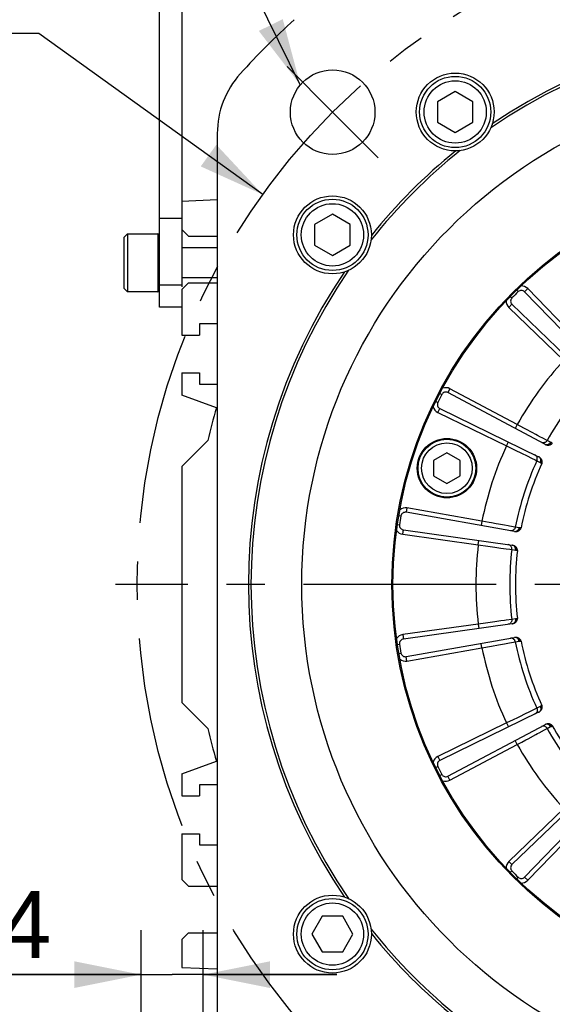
# Model space of a CAD drawing. Header units: millimetres. Extents: x 0 to 420, y 0 to 297.
# Tile 37 of 45: x 287 to 311, y 154 to 198. Entities that reach past the tile are written whole.
import ezdxf
from ezdxf.enums import TextEntityAlignment as Align

# ---------------------------------------------------------------- set-up
doc = ezdxf.new("R2010")
doc.units = ezdxf.units.MM
doc.header["$LTSCALE"] = 23.1
doc.linetypes.add('CENTER', pattern=[0.6, 0.375, -0.075, 0.075, -0.075])
doc.layers.get('0').update_dxf_attribs({"linetype": 'CONTINUOUS'})
for name, color, linetype in [('AXIS', 7, 'CONTINUOUS'), ('COMPONENTS', 7, 'CONTINUOUS'), ('DETAIL', 7, 'CONTINUOUS'), ('DIMENSION', 7, 'CONTINUOUS')]:
    doc.layers.add(name, color=color, linetype=linetype)
doc.styles.get("Standard").update_dxf_attribs({"font": 'arial.ttf'})
doc.styles.add('TEXTSTYLE_4', font='gdt')
doc.dimstyles.new('DIMSTYLE_2', dxfattribs={"dimtxt": 3, "dimasz": 3, "dimexe": 0.18, "dimexo": 0.0625, "dimgap": 0.09, "dimtad": 1, "dimtih": 1, "dimtoh": 1, "dimlfac": 5, "dimdsep": 46, "dimtxsty": 'STANDARD', "dimblk": '_FILLED', "dimblk1": '_FILLED', "dimblk2": '_FILLED', "dimcen": 0.09, "dimadec": 0, "dimazin": 0, "dimtol": 1, "dimtp": 0.2, "dimtm": 0.2, "dimtfac": 1, "dimtofl": 0, "dimtmove": 0, "dimatfit": 3, "dimldrblk": '_FILLED', "dimfxl": 1, "dimtolj": 1, "dimarcsym": 0})
doc.dimstyles.new('DIMSTYLE_9', dxfattribs={"dimtxt": 3, "dimasz": 3, "dimexe": 0.18, "dimexo": 0.0625, "dimgap": 0.09, "dimtad": 1, "dimdec": 3, "dimlfac": 5, "dimdsep": 46, "dimtxsty": 'STANDARD', "dimblk": '_FILLED', "dimblk1": '_FILLED', "dimblk2": '_FILLED', "dimcen": 0.09, "dimadec": 0, "dimazin": 0, "dimtp": 0.2, "dimtm": 0.2, "dimtfac": 1, "dimtdec": 3, "dimtofl": 0, "dimtmove": 0, "dimatfit": 3, "dimldrblk": '_FILLED', "dimfxl": 1, "dimtolj": 1, "dimarcsym": 0})
doc.dimstyles.get("Standard").update_dxf_attribs({"dimtxt": 3, "dimasz": 3, "dimexe": 0.18, "dimexo": 0.0625, "dimgap": 0.09, "dimtad": 1, "dimdec": 3, "dimdsep": 46, "dimtxsty": 'STANDARD', "dimblk": '_FILLED', "dimblk1": '_FILLED', "dimblk2": '_FILLED', "dimcen": 0.09, "dimadec": 0, "dimazin": 0, "dimtol": 1, "dimtp": 0.001, "dimtm": 0.001, "dimtfac": 1, "dimtdec": 3, "dimtofl": 0, "dimtmove": 0, "dimatfit": 3, "dimldrblk": '_FILLED', "dimfxl": 1, "dimtolj": 1, "dimarcsym": 0})

# ---------------------------------------------------------------- blocks, each defined once
blk = doc.blocks.new('_FILLED')
at = {"color": 0, "linetype": 'BYBLOCK'}
blk.add_solid([(0, 0), (-1, 0.2), (-1, -0.2)], dxfattribs=at)
blk = doc.blocks.new('*D1')
at = {"layer": 'DIMENSION', "color": 2, "linetype": 'CONTINUOUS'}
for p, q in [((286.305, 197.827), (259.991, 197.827)), ((288.305, 197.827), (286.305, 197.827)), ((298.372, 190.588), (288.305, 197.827))]:
    blk.add_line(p, q, dxfattribs=at)
at = {"layer": 'DIMENSION', "color": 2, "linetype": 'CONTINUOUS', "xscale": 3, "yscale": 3, "zscale": 3, "rotation": 324.2840328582}
blk.add_blockref('_FILLED', (298.372, 190.588), dxfattribs=at)
at = {"layer": 'DIMENSION', "color": 2, "linetype": 'CONTINUOUS', "style": 'TEXTSTYLE_4'}
for s, p in [('`', (277.483, 198.577)), ('n', (266.991, 198.577))]:
    blk.add_text(s, height=3, dxfattribs=at).set_placement(p, align=Align.RIGHT)
at = {"layer": 'DIMENSION', "color": 2, "linetype": 'CONTINUOUS'}
for s, p in [('300', (273.983, 198.577)), ('0.2', (283.305, 198.577))]:
    blk.add_text(s, height=3, dxfattribs=at).set_placement(p, align=Align.RIGHT)
blk = doc.blocks.new('*D2')
at = {"layer": 'DIMENSION', "color": 2, "linetype": 'CONTINUOUS'}
for p, q in [((286.305, 197.827), (259.991, 197.827)), ((288.305, 197.827), (286.305, 197.827)), ((298.372, 190.588), (288.305, 197.827))]:
    blk.add_line(p, q, dxfattribs=at)
at = {"layer": 'DIMENSION', "color": 2, "linetype": 'CONTINUOUS', "xscale": 3, "yscale": 3, "zscale": 3, "rotation": 324.2840328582}
blk.add_blockref('_FILLED', (298.372, 190.588), dxfattribs=at)
at = {"layer": 'DIMENSION', "color": 2, "linetype": 'CONTINUOUS', "style": 'TEXTSTYLE_4'}
for s, p in [('`', (277.483, 198.577)), ('n', (266.991, 198.577))]:
    blk.add_text(s, height=3, dxfattribs=at).set_placement(p, align=Align.RIGHT)
at = {"layer": 'DIMENSION', "color": 2, "linetype": 'CONTINUOUS'}
for s, p in [('300', (273.983, 198.577)), ('0.2', (283.305, 198.577))]:
    blk.add_text(s, height=3, dxfattribs=at).set_placement(p, align=Align.RIGHT)
blk = doc.blocks.new('*D15')
at = {"layer": 'DIMENSION', "color": 2, "linetype": 'CONTINUOUS'}
for p, q in [((292.9, 145.41), (292.9, 157.551)), ((295.7, 145.376), (295.7, 157.551)), ((292.9, 155.551), (260.513, 155.551)), ((260.513, 155.551), (294.3, 155.551)), ((301.7, 155.551), (294.3, 155.551)), ((295.7, 155.551), (301.7, 155.551))]:
    blk.add_line(p, q, dxfattribs=at)
at = {"layer": 'DIMENSION', "color": 2, "linetype": 'CONTINUOUS', "xscale": 3, "yscale": 3, "zscale": 3}
blk.add_blockref('_FILLED', (292.9, 155.551), dxfattribs=at)
at = {"layer": 'DIMENSION', "color": 2, "linetype": 'CONTINUOUS', "xscale": 3, "yscale": 3, "zscale": 3, "rotation": 180}
blk.add_blockref('_FILLED', (295.7, 155.551), dxfattribs=at)
at = {"layer": 'DIMENSION', "color": 2, "linetype": 'CONTINUOUS', "insert": (288.863, 159.301), "char_height": 3, "width": 28.34944, "attachment_point": 3, "line_spacing_factor": 0.9}
blk.add_mtext('N\\Fgdt;{\\Fgdt;~}\\Farial.ttf;4 holes \\Fgdt;{\\Fgdt;n}\\Farial.ttf;14', dxfattribs=at)

msp = doc.modelspace()

# ---------------------------------------------------------------- linework, layer by layer
at = {"color": 7, "linetype": 'CONTINUOUS'}
for p, q in [((301.04639, 158.17157), (300.58451, 157.37157)), ((301.97015, 158.17157), (301.04639, 158.17157)), ((302.43203, 157.37157), (301.97015, 158.17157)), ((300.58451, 157.37157), (301.04639, 156.57157)), ((301.97015, 156.57157), (302.43203, 157.37157)), ((301.04639, 156.57157), (301.97015, 156.57157))]:
    msp.add_line(p, q, dxfattribs=at)
for radius in [1.6, 1.4]:
    msp.add_circle((301.50827, 157.37157), radius, dxfattribs=at)
at = {"layer": 'AXIS', "color": 2, "linetype": 'CENTER'}
for p, q in [((301.51689, 194.28809), (299.46628, 196.3387)), ((301.51689, 194.28809), (303.5675, 192.23748)), ((322.73009, 173.07489), (291.74775, 173.07489))]:
    msp.add_line(p, q, dxfattribs=at)
msp.add_circle((322.73009, 173.07489), 30, dxfattribs=at)
at = {"layer": 'COMPONENTS', "color": 7, "linetype": 'CONTINUOUS'}
for p, q in [((293.73009, 185.52489), (293.73009, 205.52489)), ((294.73009, 205.52489), (294.73009, 186.44948)), ((307.02677, 195.22047), (306.22677, 194.75859)), ((307.82677, 194.75859), (307.02677, 195.22047)), ((306.22677, 194.75859), (306.22677, 193.83483)), ((307.82677, 193.83483), (307.82677, 194.75859)), ((306.22677, 193.83483), (307.02677, 193.37295)), ((307.02677, 193.37295), (307.82677, 193.83483)), ((296.33009, 193.33026), (296.33009, 152.81952)), ((296.33009, 190.34475), (294.73009, 190.27489)), ((293.73009, 189.52489), (294.73009, 189.52489)), ((301.50827, 189.70197), (300.70827, 189.24009)), ((302.30827, 189.24009), (301.50827, 189.70197)), ((294.73009, 189.02489), (295.03009, 188.72489)), ((300.70827, 189.24009), (300.70827, 188.31633)), ((302.30827, 188.31633), (302.30827, 189.24009)), ((292.29009, 188.82489), (292.13009, 188.66489)), ((292.13009, 188.66489), (292.13009, 186.38489)), ((292.29009, 188.82489), (292.29009, 186.22489)), ((292.29009, 188.82489), (293.66309, 188.82489)), ((295.03009, 188.72489), (296.33009, 188.72489)), ((296.33009, 188.19989), (294.73009, 188.19989)), ((300.70827, 188.31633), (301.50827, 187.85445)), ((301.50827, 187.85445), (302.30827, 188.31633)), ((296.33009, 186.84989), (294.73009, 186.84989)), ((295.03009, 186.62489), (294.73009, 186.32489)), ((295.03009, 186.62489), (296.33009, 186.62489)), ((292.29009, 186.22489), (292.13009, 186.38489)), ((293.66309, 186.22489), (292.29009, 186.22489)), ((294.73009, 186.32489), (294.73009, 184.27489)), ((313.58028, 182.6684), (310.14684, 186.22383)), ((294.73009, 185.52489), (293.73009, 185.52489)), ((309.58115, 185.65814), (313.13658, 182.22471)), ((295.53009, 184.77489), (295.53009, 184.27489)), ((296.33009, 184.77489), (295.53009, 184.77489)), ((294.73009, 184.27489), (295.53009, 184.27489)), ((294.73009, 182.57489), (294.73009, 181.57489)), ((294.73009, 182.57489), (295.53009, 182.57489)), ((295.53009, 182.57489), (295.53009, 182.07489)), ((295.53009, 182.07489), (296.33009, 182.07489)), ((296.29407, 181.00565), (294.73009, 181.57489)), ((311.06354, 179.37141), (306.69946, 181.69183)), ((306.33627, 180.97903), (310.77867, 178.81233)), ((294.73009, 178.37489), (295.89886, 179.54366)), ((306.65724, 178.9901), (306.05724, 178.64369)), ((307.25724, 178.64369), (306.65724, 178.9901)), ((294.73009, 178.37489), (294.73009, 167.77489)), ((306.05724, 178.64369), (306.05724, 177.95087)), ((307.25724, 177.95087), (307.25724, 178.64369)), ((306.05724, 177.95087), (306.65724, 177.60446)), ((306.65724, 177.60446), (307.25724, 177.95087)), ((309.68881, 175.45807), (304.82127, 176.31635)), ((304.69613, 175.5262), (309.59065, 174.83832)), ((309.59065, 171.31146), (304.69613, 170.62357)), ((304.82127, 169.83342), (309.68881, 170.6917)), ((295.89886, 166.60612), (294.73009, 167.77489)), ((310.77867, 167.33745), (306.33627, 165.17075)), ((306.69946, 164.45794), (311.06354, 166.77836)), ((294.73009, 164.57489), (296.29407, 165.14413)), ((294.73009, 164.57489), (294.73009, 163.57489)), ((295.53009, 164.07489), (295.53009, 163.57489)), ((296.33009, 164.07489), (295.53009, 164.07489)), ((313.13658, 163.92507), (309.58115, 160.49163)), ((294.73009, 163.57489), (295.53009, 163.57489)), ((310.14684, 159.92595), (313.58027, 163.48137)), ((294.73009, 161.87489), (294.73009, 159.82489)), ((294.73009, 161.87489), (295.53009, 161.87489)), ((295.53009, 161.87489), (295.53009, 161.37489)), ((295.53009, 161.37489), (296.33009, 161.37489)), ((294.73009, 159.82489), (295.03009, 159.52489)), ((295.03009, 159.52489), (296.33009, 159.52489)), ((295.03009, 157.42489), (294.73009, 157.12489)), ((294.73009, 157.12489), (294.73009, 155.87489)), ((295.03009, 157.42489), (296.33009, 157.42489)), ((294.73009, 155.87489), (296.33009, 155.80503))]:
    msp.add_line(p, q, dxfattribs=at)
at = {"layer": 'COMPONENTS', "color": 9, "linetype": 'CONTINUOUS'}
for p, q in [((293.66309, 188.82489), (293.66309, 186.22489)), ((294.73009, 186.52489), (293.73009, 186.52489)), ((309.79318, 186.29935), (309.86311, 186.22786)), ((310.29071, 186.36276), (310.14684, 186.22383)), ((312.67231, 183.89654), (310.29071, 186.36276)), ((309.50563, 186.0118), (309.57712, 185.94187)), ((309.44222, 185.51428), (309.58115, 185.65814)), ((309.44222, 185.51428), (311.90845, 183.13267)), ((306.79335, 181.86842), (306.69946, 181.69183)), ((309.8205, 180.25886), (306.79335, 181.86842)), ((306.33978, 181.65437), (306.42837, 181.608)), ((306.15516, 181.29204), (306.24475, 181.24762)), ((306.24859, 180.79927), (306.33627, 180.97903)), ((306.24859, 180.79927), (309.33007, 179.29633)), ((309.8205, 180.25886), (309.72661, 180.08227)), ((310.48352, 179.90419), (310.20981, 180.05063)), ((311.163, 179.54052), (310.93322, 179.66353)), ((309.33007, 179.29633), (309.41774, 179.47609)), ((309.33007, 179.29633), (309.72754, 179.10369)), ((311.3141, 179.46093), (311.163, 179.54052)), ((311.39504, 179.42783), (311.34654, 179.44638)), ((309.72754, 179.10369), (310.00694, 178.9683)), ((310.00694, 178.9683), (310.25673, 178.84729)), ((310.25673, 178.84729), (310.46586, 178.746)), ((310.46586, 178.746), (310.62524, 178.66883)), ((310.62524, 178.66883), (310.70032, 178.63247)), ((310.70032, 178.63247), (310.85353, 178.557)), ((310.88436, 178.53931), (310.92788, 178.51097)), ((304.856, 176.51331), (304.82127, 176.31635)), ((308.23237, 175.91797), (304.856, 176.51331)), ((304.49077, 176.16958), (304.58936, 176.15285)), ((304.42716, 175.76793), (304.52609, 175.75337)), ((308.23237, 175.91797), (308.19764, 175.72101)), ((309.73114, 175.64964), (309.4746, 175.69562)), ((309.89944, 175.62064), (309.73114, 175.64964)), ((309.98665, 175.61417), (309.93479, 175.61683)), ((304.66829, 175.32815), (304.69613, 175.5262)), ((304.66829, 175.32815), (308.06338, 174.851)), ((308.06338, 174.851), (308.09122, 175.04905)), ((308.06338, 174.851), (308.50092, 174.7906)), ((308.50092, 174.7906), (308.80849, 174.74819)), ((308.80849, 174.74819), (309.08345, 174.71029)), ((309.08345, 174.71029), (309.31365, 174.67858)), ((309.31365, 174.67858), (309.48907, 174.65444)), ((309.48907, 174.65444), (309.57172, 174.64305)), ((309.57172, 174.64305), (309.74074, 174.61863)), ((309.77553, 174.61133), (309.82567, 174.59783)), ((308.06338, 171.29878), (304.66829, 170.82163)), ((308.06338, 171.29878), (308.09122, 171.10072)), ((309.57172, 171.50672), (309.31352, 171.47118)), ((309.74074, 171.53115), (309.57172, 171.50672)), ((309.82567, 171.55195), (309.77553, 171.53845)), ((304.66829, 170.82163), (304.69613, 170.62357)), ((304.42716, 170.38185), (304.52609, 170.39641)), ((308.23237, 170.23181), (308.19764, 170.42877)), ((308.23237, 170.23181), (308.66716, 170.30958)), ((308.66716, 170.30958), (308.97278, 170.36427)), ((308.97278, 170.36427), (309.246, 170.4132)), ((309.246, 170.4132), (309.47473, 170.45418)), ((309.47473, 170.45418), (309.64903, 170.48543)), ((309.64903, 170.48543), (309.73114, 170.50014)), ((309.73114, 170.50014), (309.89944, 170.52914)), ((309.93479, 170.53295), (309.98665, 170.5356)), ((304.49077, 169.9802), (304.58936, 169.99693)), ((304.856, 169.63646), (304.82127, 169.83342)), ((304.856, 169.63646), (308.23237, 170.23181)), ((310.92787, 167.6388), (310.88436, 167.61047)), ((310.40113, 167.37243), (310.33127, 167.3386)), ((310.70032, 167.51731), (310.40113, 167.37243)), ((310.85353, 167.59278), (310.70032, 167.51731)), ((309.33007, 166.85344), (306.24859, 165.35051)), ((309.33007, 166.85344), (309.41774, 166.67368)), ((309.9163, 167.13756), (309.82303, 167.09237)), ((311.34654, 166.70339), (311.39504, 166.72195)), ((310.30373, 166.14938), (310.65083, 166.33511)), ((310.80167, 166.41583), (311.04329, 166.54517)), ((311.04329, 166.54517), (311.163, 166.60926)), ((311.163, 166.60926), (311.3141, 166.68885)), ((306.79335, 164.28135), (309.8205, 165.89092)), ((309.8205, 165.89092), (309.72661, 166.06751)), ((309.8205, 165.89092), (310.0172, 165.9961)), ((306.24859, 165.35051), (306.33627, 165.17075)), ((306.15516, 164.85774), (306.24475, 164.90216)), ((306.33978, 164.49541), (306.42837, 164.54178)), ((306.79335, 164.28135), (306.69946, 164.45794)), ((311.90845, 163.01711), (309.44222, 160.6355)), ((310.29071, 159.78702), (312.67231, 162.25324)), ((309.44222, 160.6355), (309.58115, 160.49163)), ((309.50563, 160.13798), (309.57712, 160.20791)), ((309.79318, 159.85043), (309.86311, 159.92191)), ((310.29071, 159.78702), (310.14684, 159.92595))]:
    msp.add_line(p, q, dxfattribs=at)
for points in [[(310.20981, 180.05063), (310.11417, 180.1018), (309.8205, 180.25886)], [(310.72825, 179.77323), (310.65059, 179.8148), (310.48352, 179.90419)], [(310.93322, 179.66353), (310.86993, 179.69741), (310.72825, 179.77323)], [(311.16299, 179.54052), (311.14908, 179.51877), (311.13262, 179.49893), (311.11391, 179.48134), (311.09324, 179.46628), (311.07096, 179.45401), (311.04745, 179.44472), (311.0231, 179.43859), (310.9983, 179.4357), (310.97349, 179.43611), (310.94906, 179.43981), (310.92544, 179.44673), (310.903, 179.45677)], [(311.31411, 179.46093), (311.30278, 179.44223), (311.28997, 179.42467), (311.27581, 179.40845), (311.26047, 179.39378), (311.24415, 179.38082), (311.22704, 179.36973), (311.20933, 179.36065), (311.19125, 179.35368), (311.17301, 179.3489), (311.15482, 179.34638), (311.13691, 179.34614), (311.11949, 179.34819)], [(311.34654, 179.44638), (311.33315, 179.42218), (311.31751, 179.39986), (311.29992, 179.37985), (311.28071, 179.36253), (311.26025, 179.34824), (311.23895, 179.33727)], [(311.34654, 179.44638), (311.34067, 179.44867), (311.33499, 179.45101), (311.32949, 179.45341), (311.32418, 179.45586), (311.31905, 179.45837), (311.3141, 179.46093)], [(310.70033, 178.63246), (310.70975, 178.6565), (310.71613, 178.68147), (310.71936, 178.70696), (310.71939, 178.73254), (310.71623, 178.75777), (310.70992, 178.78225), (310.70056, 178.80556), (310.68833, 178.82732), (310.67341, 178.84715), (310.65605, 178.86474), (310.63656, 178.87978), (310.61525, 178.89203)], [(310.85353, 178.557), (310.862, 178.57715), (310.86867, 178.59784), (310.87347, 178.61883), (310.87633, 178.63986), (310.87722, 178.66068), (310.87613, 178.68104), (310.87307, 178.70071), (310.86808, 178.71943), (310.86123, 178.737), (310.85258, 178.75319), (310.84224, 178.76782), (310.83035, 178.78071)], [(310.88436, 178.53931), (310.89607, 178.56436), (310.90493, 178.59013), (310.91078, 178.61613), (310.9135, 178.64185), (310.91303, 178.66679), (310.90939, 178.69048)], [(310.85353, 178.557), (310.85853, 178.55449), (310.86358, 178.55181), (310.86869, 178.54895), (310.87385, 178.54591), (310.87908, 178.5427), (310.88436, 178.53931)], [(308.66698, 175.84023), (308.5602, 175.85934), (308.23237, 175.91797)], [(308.97254, 175.78555), (308.87364, 175.80325), (308.66698, 175.84023)], [(309.24576, 175.73662), (309.15906, 175.75215), (308.97254, 175.78555)], [(309.4746, 175.69562), (309.40393, 175.70829), (309.24576, 175.73662)], [(309.70274, 175.57819), (309.68774, 175.55748), (309.67034, 175.53892), (309.65085, 175.52283), (309.62959, 175.50947), (309.6069, 175.49906), (309.58317, 175.49178)], [(309.73114, 175.64964), (309.72462, 175.62465), (309.7151, 175.6007), (309.70274, 175.57819)], [(309.89945, 175.62064), (309.89446, 175.59935), (309.8877, 175.57869), (309.87924, 175.55889), (309.86919, 175.5402), (309.85768, 175.52283), (309.84482, 175.507), (309.83079, 175.49289), (309.81575, 175.48067), (309.79988, 175.47049), (309.78336, 175.46248), (309.7664, 175.45672), (309.7492, 175.45328)], [(309.93479, 175.61683), (309.92954, 175.58968), (309.92156, 175.56361), (309.91101, 175.53914), (309.89809, 175.51674), (309.88305, 175.49683), (309.86618, 175.4798)], [(309.93479, 175.61683), (309.9285, 175.61719), (309.92237, 175.61766), (309.91641, 175.61824), (309.9106, 175.61893), (309.90494, 175.61973), (309.89944, 175.62064)], [(309.58317, 175.49178), (309.5588, 175.48775), (309.53419, 175.48703), (309.50975, 175.48965)], [(309.47978, 174.83891), (309.45784, 174.85028), (309.43465, 174.85856), (309.4106, 174.86362)], [(309.57173, 174.64305), (309.57325, 174.66883), (309.5716, 174.69455), (309.5668, 174.71979), (309.55893, 174.74412), (309.54812, 174.76714), (309.53455, 174.78847), (309.51846, 174.80775), (309.50009, 174.82466), (309.47978, 174.83891)], [(309.74074, 174.61863), (309.74257, 174.64041), (309.74253, 174.66215), (309.7406, 174.68359), (309.73682, 174.70447), (309.73124, 174.72455), (309.72391, 174.74358), (309.71492, 174.76134), (309.70439, 174.7776), (309.69244, 174.79219), (309.67921, 174.80492), (309.66486, 174.81564), (309.64957, 174.82422)], [(309.77553, 174.61133), (309.77893, 174.63877), (309.7794, 174.66602), (309.77692, 174.69256), (309.77156, 174.71786), (309.76341, 174.74143), (309.75263, 174.76284)], [(309.74074, 174.61863), (309.74627, 174.61779), (309.75191, 174.61679), (309.75765, 174.61565), (309.7635, 174.61436), (309.76946, 174.61292), (309.77553, 174.61133)], [(308.50073, 171.35915), (308.39329, 171.34432), (308.06338, 171.29878)], [(308.80825, 171.40156), (308.70871, 171.38784), (308.50073, 171.35915)], [(309.08321, 171.43946), (308.99595, 171.42744), (308.80825, 171.40156)], [(309.31352, 171.47118), (309.2424, 171.46139), (309.08321, 171.43946)], [(309.47977, 171.31087), (309.45783, 171.2995), (309.43465, 171.29122), (309.4106, 171.28615)], [(309.57171, 171.50672), (309.57324, 171.48095), (309.57158, 171.45523), (309.56678, 171.42999), (309.55891, 171.40566), (309.54811, 171.38264), (309.53454, 171.36131), (309.51844, 171.34203), (309.50009, 171.32512), (309.47977, 171.31087)], [(309.74075, 171.53115), (309.74258, 171.50937), (309.74253, 171.48763), (309.74061, 171.46619), (309.73683, 171.4453), (309.73124, 171.42522), (309.72391, 171.40619), (309.71493, 171.38844), (309.7044, 171.37217), (309.69244, 171.35759), (309.67921, 171.34486), (309.66486, 171.33414), (309.64957, 171.32556)], [(309.77553, 171.53845), (309.76944, 171.53685), (309.76347, 171.53541), (309.75761, 171.53412), (309.75187, 171.53298), (309.74625, 171.53199), (309.74074, 171.53115)], [(309.77553, 171.53845), (309.77893, 171.51101), (309.7794, 171.48375), (309.77693, 171.45722), (309.77156, 171.43192), (309.76341, 171.40834), (309.75263, 171.38693)], [(309.58318, 170.658), (309.5588, 170.66203), (309.53419, 170.66274), (309.50975, 170.66013)], [(309.70276, 170.5716), (309.68775, 170.59231), (309.67036, 170.61087), (309.65086, 170.62696), (309.62959, 170.64032), (309.60691, 170.65073), (309.58318, 170.658)], [(309.73116, 170.50014), (309.72464, 170.52513), (309.71512, 170.54908), (309.70276, 170.5716)], [(309.89944, 170.52914), (309.89446, 170.55042), (309.88769, 170.57108), (309.87924, 170.59088), (309.86919, 170.60958), (309.85767, 170.62694), (309.84482, 170.64278), (309.83079, 170.65689), (309.81575, 170.66911), (309.79987, 170.67928), (309.78336, 170.6873), (309.7664, 170.69306), (309.7492, 170.6965)], [(309.93479, 170.53295), (309.92954, 170.5601), (309.92156, 170.58616), (309.91101, 170.61063), (309.89809, 170.63304), (309.88305, 170.65294), (309.86619, 170.66996)], [(309.89944, 170.52914), (309.90496, 170.53005), (309.91063, 170.53085), (309.91644, 170.53154), (309.92241, 170.53212), (309.92852, 170.53259), (309.93479, 170.53295)], [(310.88436, 167.61047), (310.87906, 167.60707), (310.87382, 167.60385), (310.86866, 167.60081), (310.86355, 167.59795), (310.85851, 167.59527), (310.85353, 167.59278)], [(310.88436, 167.61047), (310.89607, 167.58542), (310.90494, 167.55964), (310.91079, 167.53364), (310.9135, 167.50792), (310.91304, 167.48298), (310.9094, 167.45929)], [(310.33127, 167.3386), (310.17724, 167.26398), (309.9163, 167.13756)], [(310.70032, 167.51731), (310.70973, 167.49327), (310.71611, 167.4683), (310.71934, 167.44281), (310.71938, 167.41724), (310.71621, 167.392), (310.7099, 167.36753), (310.70055, 167.34422), (310.68832, 167.32246), (310.6734, 167.30263), (310.65605, 167.28504), (310.63656, 167.27), (310.61525, 167.25775)], [(310.85353, 167.59278), (310.862, 167.57263), (310.86868, 167.55194), (310.87347, 167.53095), (310.87633, 167.50992), (310.87722, 167.4891), (310.87613, 167.46873), (310.87308, 167.44907), (310.86809, 167.43035), (310.86123, 167.41278), (310.85258, 167.39659), (310.84224, 167.38196), (310.83035, 167.36907)], [(309.82303, 167.09237), (309.62975, 166.99871), (309.33007, 166.85344)], [(311.3141, 166.68885), (311.30278, 166.70755), (311.28996, 166.72511), (311.2758, 166.74133), (311.26047, 166.756), (311.24415, 166.76896), (311.22703, 166.78005), (311.20933, 166.78913), (311.19125, 166.7961), (311.17301, 166.80088), (311.15482, 166.8034), (311.13691, 166.80364), (311.11949, 166.80159)], [(311.34653, 166.70339), (311.33314, 166.72759), (311.3175, 166.74991), (311.2999, 166.76992), (311.28069, 166.78723), (311.26024, 166.80151), (311.23894, 166.81249)], [(310.65083, 166.33511), (310.72847, 166.37666), (310.80167, 166.41583)], [(311.16301, 166.60927), (311.14909, 166.63102), (311.13264, 166.65085), (311.11392, 166.66845), (311.09325, 166.68351), (311.07097, 166.69578), (311.04746, 166.70506), (311.0231, 166.7112), (310.99831, 166.71409), (310.97349, 166.71367), (310.94907, 166.70997), (310.92544, 166.70304), (310.903, 166.693)], [(311.3141, 166.68885), (311.3191, 166.69144), (311.32426, 166.69396), (311.32959, 166.69642), (311.33507, 166.69881), (311.34072, 166.70113), (311.34654, 166.70339)], [(310.0172, 165.9961), (310.20998, 166.09924), (310.30373, 166.14938)]]:
    msp.add_lwpolyline(points, dxfattribs=at)
at = {"layer": 'COMPONENTS', "color": 7, "linetype": 'CONTINUOUS'}
for points in [[(311.06354, 179.37141), (311.0725, 179.36683), (311.0816, 179.36254), (311.09085, 179.35853), (311.10025, 179.3548), (311.1098, 179.35135), (311.1195, 179.34819)], [(311.1195, 179.34819), (311.13929, 179.34285), (311.15913, 179.33891), (311.17901, 179.33639), (311.19893, 179.33527), (311.2189, 179.33556), (311.23891, 179.33727)], [(311.23891, 179.33727), (311.26152, 179.34091), (311.28296, 179.34617), (311.30322, 179.35307), (311.32251, 179.36162), (311.34062, 179.37179), (311.35698, 179.38351), (311.37141, 179.39674), (311.3841, 179.41152), (311.39504, 179.42784)], [(310.83035, 178.7807), (310.82221, 178.78662), (310.81388, 178.79227), (310.80537, 178.79767), (310.79666, 178.80281), (310.78776, 178.8077), (310.77867, 178.81233)], [(310.90939, 178.69049), (310.89905, 178.70764), (310.88757, 178.72393), (310.87497, 178.73939), (310.86123, 178.754), (310.84636, 178.76777), (310.83035, 178.7807)], [(310.92787, 178.51097), (310.93464, 178.52941), (310.93914, 178.54836), (310.94136, 178.56781), (310.94123, 178.58793), (310.93882, 178.60855), (310.9344, 178.62918), (310.92807, 178.64962), (310.91973, 178.67006), (310.90939, 178.69049)], [(309.86614, 175.47979), (309.88652, 175.49024), (309.90529, 175.50187), (309.92243, 175.51469), (309.93813, 175.52878), (309.95221, 175.54406), (309.96415, 175.56026), (309.97379, 175.5773), (309.98129, 175.59528), (309.98665, 175.61418)], [(309.68881, 175.45808), (309.69872, 175.45649), (309.70868, 175.45522), (309.71872, 175.45426), (309.72881, 175.45362), (309.73897, 175.45329), (309.7492, 175.45328)], [(309.7492, 175.45328), (309.76968, 175.45432), (309.78976, 175.4567), (309.80944, 175.46045), (309.82874, 175.46554), (309.84764, 175.47199), (309.86614, 175.47979)], [(309.64957, 174.82422), (309.64001, 174.82733), (309.63034, 174.83013), (309.62057, 174.83263), (309.61069, 174.83483), (309.60072, 174.83673), (309.59065, 174.83832)], [(309.75262, 174.76285), (309.73748, 174.77595), (309.72154, 174.78791), (309.70477, 174.79871), (309.68719, 174.80837), (309.66879, 174.81687), (309.64957, 174.82422)], [(309.82567, 174.59782), (309.82641, 174.61746), (309.82483, 174.63688), (309.82093, 174.65607), (309.81458, 174.67518), (309.8059, 174.69406), (309.79532, 174.71231), (309.78299, 174.72979), (309.76875, 174.74663), (309.75262, 174.76285)], [(309.59065, 171.31146), (309.60056, 171.31301), (309.61043, 171.31488), (309.62027, 171.31707), (309.63007, 171.31958), (309.63984, 171.32241), (309.64957, 171.32556)], [(309.64957, 171.32556), (309.66872, 171.33287), (309.68708, 171.34135), (309.70465, 171.35099), (309.72142, 171.3618), (309.7374, 171.37377), (309.7526, 171.38691)], [(309.7526, 171.38691), (309.76875, 171.40314), (309.783, 171.42001), (309.79534, 171.4375), (309.80592, 171.45575), (309.81459, 171.47462), (309.82094, 171.49372), (309.82484, 171.51291), (309.82641, 171.53232), (309.82567, 171.55196)], [(309.74921, 170.6965), (309.73915, 170.6965), (309.72908, 170.69618), (309.71902, 170.69554), (309.70895, 170.69458), (309.69888, 170.6933), (309.68881, 170.6917)], [(309.86617, 170.66997), (309.84773, 170.67776), (309.82887, 170.6842), (309.80958, 170.6893), (309.78988, 170.69304), (309.76975, 170.69544), (309.74921, 170.6965)], [(309.98665, 170.5356), (309.98129, 170.5545), (309.97379, 170.57247), (309.96416, 170.58951), (309.95222, 170.60571), (309.93814, 170.62098), (309.92245, 170.63507), (309.90531, 170.64789), (309.88655, 170.65952), (309.86617, 170.66997)], [(310.90937, 167.45926), (310.91972, 167.47969), (310.92806, 167.50013), (310.9344, 167.52058), (310.93881, 167.5412), (310.94123, 167.56183), (310.94137, 167.58196), (310.93914, 167.60141), (310.93464, 167.62036), (310.92787, 167.63881)], [(310.77867, 167.33745), (310.78762, 167.34199), (310.79643, 167.34682), (310.80511, 167.35195), (310.81365, 167.35736), (310.82207, 167.36307), (310.83035, 167.36907)], [(310.83035, 167.36907), (310.8463, 167.38194), (310.86114, 167.39568), (310.87487, 167.41028), (310.88749, 167.42574), (310.89899, 167.44207), (310.90937, 167.45926)], [(311.11953, 166.8016), (311.10995, 166.79849), (311.10047, 166.79507), (311.09109, 166.79135), (311.0818, 166.78732), (311.07262, 166.783), (311.06354, 166.77836)], [(311.23881, 166.81252), (311.2189, 166.81423), (311.199, 166.81452), (311.17911, 166.81341), (311.15924, 166.81088), (311.13938, 166.80695), (311.11953, 166.8016)], [(311.39503, 166.72195), (311.3841, 166.73827), (311.37141, 166.75304), (311.35699, 166.76627), (311.34063, 166.77798), (311.32253, 166.78816), (311.30324, 166.7967), (311.28295, 166.8036), (311.26148, 166.80887), (311.23881, 166.81252)]]:
    msp.add_lwpolyline(points, dxfattribs=at)
for centre, radius in [((301.51689, 194.28809), 1.9), ((307.02677, 194.29671), 1.75), ((322.73009, 173.07489), 22.6), ((307.02677, 194.29671), 1.6), ((307.02677, 194.29671), 1.4), ((322.73009, 173.07489), 18.55), ((322.73009, 173.07489), 18.5), ((301.50827, 188.77821), 1.75), ((301.50827, 188.77821), 1.6), ((301.50827, 188.77821), 1.4), ((306.65724, 178.29728), 1.334), ((306.65724, 178.29728), 1.3), ((306.65724, 178.29728), 1.14), ((301.50827, 157.37157), 1.75)]:
    msp.add_circle(centre, radius, dxfattribs=at)
for centre, radius, start, end in [((322.73009, 173.07489), 34.2, 132.121702, 137.878298), ((322.73009, 173.07489), 24.88451, 55.456375, 124.543624), ((322.73009, 173.07489), 25, 55.84191, 124.15809), ((300.33009, 193.33026), 4, 137.878298, 180), ((322.73009, 173.07489), 24.88452, 128.456372, 141.543624), ((322.73009, 173.07489), 25, 128.84191, 141.15809), ((293.66309, 188.75789), 0.067, 0, 90), ((322.73009, 173.07489), 25, 145.84191, 214.15809), ((322.73009, 173.07489), 24.88452, 145.456373, 214.543627), ((293.66309, 186.29189), 0.067, 270, 360), ((322.73009, 173.07489), 18.4, 134.370267, 135.629733), ((310.00297, 186.0849), 0.2, 44, 134.370267), ((309.72008, 185.80201), 0.2, 135.629733, 226), ((322.73009, 173.07489), 18.4, 152.370267, 153.629733), ((306.60557, 181.51525), 0.2, 62, 152.370267), ((322.73009, 173.07489), 27.6, 163.300852, 166.445179), ((306.42394, 181.15879), 0.2, 153.629733, 244), ((322.73009, 173.07489), 12.99397, 155.269281, 168.730707), ((322.73009, 173.07489), 18.4, 170.370267, 171.629733), ((304.78654, 176.11939), 0.2, 80, 170.370267), ((304.72396, 175.72426), 0.2, 171.629733, 262), ((322.73009, 173.07489), 12.99397, 173.269281, 186.730707), ((304.72396, 170.42552), 0.2, 98, 188.370267), ((322.73009, 173.07489), 18.4, 188.370267, 189.629733), ((322.73009, 173.07489), 12.99397, 191.269281, 204.730707), ((304.78654, 170.03039), 0.2, 189.629733, 280), ((322.73009, 173.07489), 12.99397, 209.269224, 222.730707), ((322.73009, 173.07489), 27.6, 193.554821, 196.699148), ((306.42394, 164.99099), 0.2, 116, 206.370267), ((322.73009, 173.07489), 18.4, 206.370267, 207.629733), ((306.60557, 164.63453), 0.2, 207.629733, 298), ((309.72008, 160.34777), 0.2, 134, 224.370267), ((322.73009, 173.07489), 18.4, 224.370267, 225.629733), ((310.00297, 160.06488), 0.2, 225.629733, 316), ((322.73009, 173.07489), 24.88451, 218.456371, 231.543624), ((322.73009, 173.07489), 25, 218.84191, 231.15809)]:
    msp.add_arc(centre, radius, start, end, dxfattribs=at)
at = {"layer": 'COMPONENTS', "color": 9, "linetype": 'CONTINUOUS'}
for centre, radius, start, end in [((310.00297, 186.0849), 0.4, 44, 92.545887), ((309.72008, 185.80201), 0.4, 177.454113, 226), ((322.73009, 173.07489), 14.77386, 137.09521, 150.90479), ((306.60557, 181.51525), 0.4, 62, 110.545887), ((322.73009, 173.07489), 13.25149, 137.203759, 150.796241), ((306.42394, 181.15879), 0.4, 195.454113, 244), ((322.73009, 173.07489), 14.77386, 155.09521, 168.90479), ((322.73009, 173.07489), 13.25149, 155.203759, 168.79624), ((304.78654, 176.11939), 0.4, 80, 128.545887), ((304.72396, 175.72426), 0.4, 213.454113, 262), ((322.73009, 173.07489), 14.77386, 173.09521, 186.90479), ((322.73009, 173.07489), 13.25149, 173.203759, 186.79624), ((304.72396, 170.42552), 0.4, 98, 146.545887), ((322.73009, 173.07489), 13.25149, 191.203759, 204.79624), ((322.73009, 173.07489), 14.77386, 191.09521, 204.90479), ((304.78654, 170.03039), 0.4, 231.454113, 280), ((322.73009, 173.07489), 13.25149, 209.203759, 222.79624), ((322.73009, 173.07489), 14.77386, 209.09521, 222.90479), ((306.42394, 164.99099), 0.4, 116, 164.545887), ((306.60557, 164.63453), 0.4, 249.454113, 298), ((309.72008, 160.34777), 0.4, 134, 182.545887), ((310.00297, 160.06488), 0.4, 267.454113, 316)]:
    msp.add_arc(centre, radius, start, end, dxfattribs=at)

# ---------------------------------------------------------------- dimensions: what is measured, and where the dimension line sits
at = {"layer": 'DIMENSION', "color": 2, "linetype": 'CONTINUOUS'}
for picture in ['*D1', '*D2']:
    dim = msp.add_diameter_dim_2p(p1=(298.37247, 190.58791), p2=(347.08772, 155.56186), dimstyle='DIMSTYLE_2', dxfattribs=at)
    dim.commit()
    dim.dimension.update_dxf_attribs({"geometry": picture, "text_midpoint": (268.23689, 200.07657), "dimtype": 163})
dim = msp.add_linear_dim(base=(295.70009, 155.55089), p1=(292.90009, 145.41044), p2=(295.70009, 145.37611), text='N%%d4 holes %%c<>', dimstyle='DIMSTYLE_9', dxfattribs=at)
dim.commit()
dim.dimension.update_dxf_attribs({"geometry": '*D15', "text_midpoint": (267.53575, 157.80089), "dimtype": 160})

# ---------------------------------------------------------------- leaders
at = {"layer": 'DETAIL', "color": 2, "linetype": 'CONTINUOUS'}
msp.add_leader([(300.0618, 195.50961), (293.31767, 209.19991), (288.31767, 209.19991)], dimstyle='STANDARD', override={"dimtad": 0}, dxfattribs=at)

doc.saveas('drawing.dxf')
